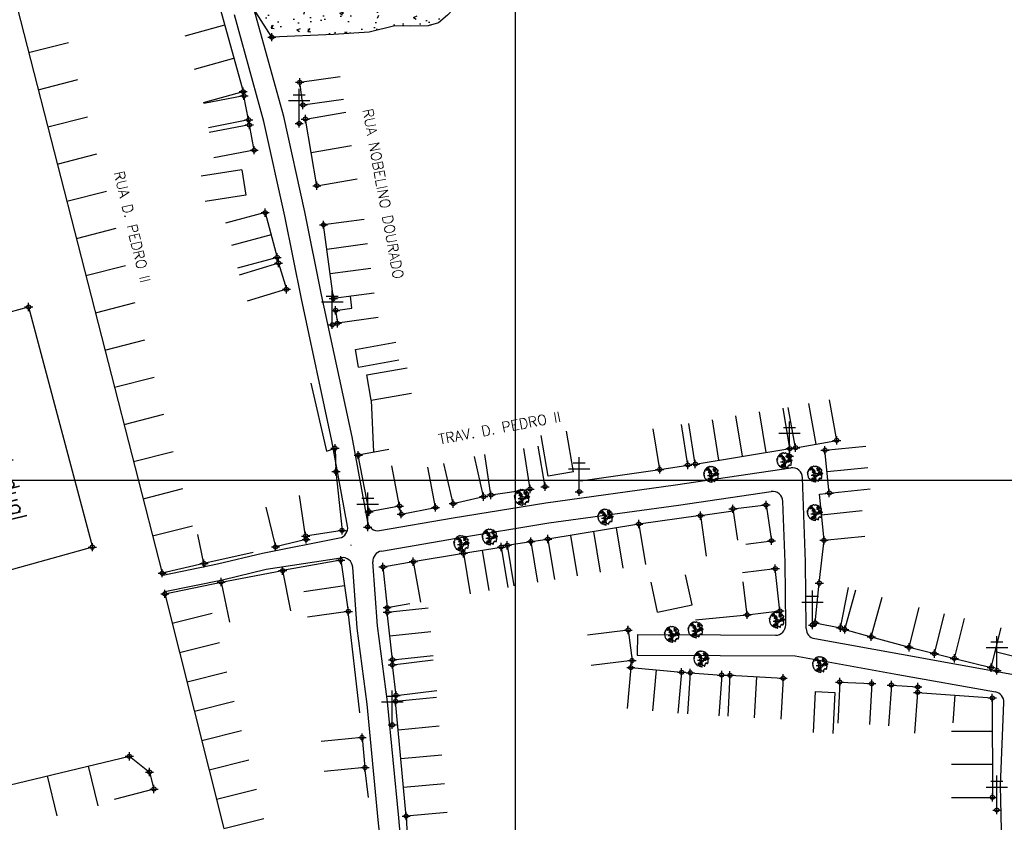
# Model space of a CAD drawing. Extents: x 539028 to 544996, y 8596245 to 8601028.
# Tile 14 of 43: x 541549 to 541741, y 8598296 to 8598453. Entities that reach past the tile are written whole.
import ezdxf
from ezdxf.enums import TextEntityAlignment as Align
from ezdxf.lldxf.tags import DXFTag

# ---------------------------------------------------------------- set-up
doc = ezdxf.new("R2010")
doc.units = 0
doc.header["$MEASUREMENT"] = 0
doc.header["$PDMODE"] = 34
doc.header["$PDSIZE"] = 0.8
for name, color, linetype in [('ARVORE', 100, 'Continuous'), ('CASA', 2, 'Continuous'), ('CERCA', 9, 'CERCA_LINE'), ('ESTRADA_BARRO', 7, 'DASHED'), ('MALHA', 9, 'Continuous'), ('POSTE', 7, 'Continuous'), ('ROCHA', 9, 'Continuous'), ('TEXTO', 2, 'Continuous'), ('TXT_NRUA', 2, 'Continuous')]:
    doc.layers.add(name, color=color, linetype=linetype)
doc.styles.add('GEOSIS', font='ROMANS.SHX')
doc.styles.get("Standard").update_dxf_attribs({"font": 'romans.shx'})
doc.linetypes.add('CERCA_LINE', pattern='A,0.5,-0.2,["X",Standard,S=0.1,R=0,X=-0.1,Y=-0.05],-0.25', length=0.95)
tags = doc.linetypes.add('DASHED', pattern=[0.75, 0.5, -0.25]).pattern_tags.tags
tags[6:7] = [DXFTag(74, 4), DXFTag(75, 0), DXFTag(340, '0'), DXFTag(46, 1.0), DXFTag(50, 0.0), DXFTag(44, 0.0), DXFTag(45, 0.0)]
tags[4:5] = [DXFTag(74, 4), DXFTag(75, 0), DXFTag(340, '0'), DXFTag(46, 1.0), DXFTag(50, 0.0), DXFTag(44, 0.0), DXFTag(45, 0.0)]

# ---------------------------------------------------------------- blocks, each defined once
blk = doc.blocks.new('A$C51AD7E87')
at = {"layer": 'CASA'}
for points in [[(0, 8), (5, 8)], [(0, 8), (0, 0)], [(5, 8), (5, 0)]]:
    blk.add_lwpolyline(points, dxfattribs=at)
blk = doc.blocks.new('C')
at = {"layer": 'CASA'}
blk.add_lwpolyline([(0, 0), (0, 8)], dxfattribs=at)
blk = doc.blocks.new('A$C094F77C8')
at = {"layer": 'POSTE'}
for p, q in [((2.62, 0), (2.62, 8.4)), ((0, 5.6), (5.25, 5.6)), ((1.17, 7), (4.08, 7))]:
    blk.add_line(p, q, dxfattribs=at)
blk = doc.blocks.new('A$C34DC2D19')
at = {"layer": 'POSTE', "xscale": 0.8, "yscale": 0.8, "zscale": 0.8}
blk.add_blockref('A$C094F77C8', (0, 0, 340.37), dxfattribs=at)
blk = doc.blocks.new('ARVORE6')
for points in [[(-1.78, 2.18), (-1.87, 2.12), (-1.86, 2.06), (-1.96, 2), (-2.05, 1.97), (-2.08, 1.89), (-2.06, 1.79), (-2.1, 1.68), (-2.19, 1.63), (-2.27, 1.6), (-2.33, 1.57), (-2.45, 1.36), (-2.33, 1.3), (-2.23, 1.35), (-2.22, 1.26), (-2.33, 1.2), (-2.41, 1.18), (-2.5, 1.15), (-2.45, 1.07), (-2.41, 1.02), (-2.44, 0.93), (-2.62, 0.85), (-2.67, 0.79), (-2.68, 0.7), (-2.63, 0.68), (-2.63, 0.68), (-2.72, 0.62), (-2.77, 0.64), (-2.8, 0.64), (-2.76, 0.56), (-2.6, 0.57), (-2.52, 0.53), (-2.52, 0.45), (-2.55, 0.3), (-2.67, 0.25), (-2.67, 0.14), (-2.62, 0.04), (-2.54, -0.02), (-2.64, -0.1), (-2.71, -0.18), (-2.55, -0.26), (-2.51, -0.35), (-2.52, -0.52), (-2.56, -0.64), (-2.47, -0.83), (-2.4, -0.89), (-2.4, -0.98), (-2.37, -1.12), (-2.27, -1.33), (-2.13, -1.49), (-2.01, -1.61), (-1.91, -1.6), (-1.82, -1.73), (-1.82, -1.97), (-1.67, -2.08), (-1.49, -2.07), (-1.39, -2.11), (-1.32, -2.23), (-1.16, -2.42), (-0.93, -2.41), (-0.86, -2.4), (-0.72, -2.42), (-0.63, -2.56), (-0.57, -2.61), (-0.47, -2.6), (-0.42, -2.64), (-0.31, -2.66), (-0.21, -2.67), (-0.05, -2.69), (0.08, -2.72), (0.33, -2.98), (0.41, -2.85), (0.29, -2.74), (0.37, -2.7), (0.37, -2.57), (0.35, -2.45), (0.49, -2.41), (0.48, -2.27), (0.55, -2.2), (0.71, -2.27), (0.86, -2.29), (0.93, -2.24), (1.05, -2.42), (1.2, -2.34), (1.2, -2.58), (1.34, -2.57), (1.43, -2.44), (1.51, -2.34), (1.36, -2.24), (1.43, -2.14), (1.39, -2.09), (1.47, -2.01), (1.5, -1.96), (1.43, -1.84), (1.5, -1.8), (1.6, -1.74), (1.69, -1.67), (1.78, -1.64), (1.8, -1.74), (1.86, -1.66), (1.81, -1.55), (1.82, -1.42), (1.99, -1.37), (2.13, -1.42), (2.06, -1.53), (2.22, -1.64), (2.33, -1.61), (2.46, -1.55), (2.59, -1.56), (2.55, -1.46), (2.48, -1.32), (2.56, -1.2), (2.63, -1.06), (2.62, -0.92), (2.62, -0.78), (2.67, -0.66), (2.68, -0.46), (2.57, -0.39), (2.51, -0.26), (2.59, -0.13), (2.7, -0.02), (2.83, 0.11), (2.96, 0.28), (2.92, 0.43), (2.91, 0.44), (2.81, 0.32), (2.7, 0.39), (2.73, 0.48), (2.68, 0.53), (2.6, 0.48), (2.4, 0.45), (2.42, 0.58), (2.5, 0.64), (2.48, 0.76), (2.34, 0.89), (2.54, 0.99), (2.59, 1.1), (2.57, 1.23), (2.55, 1.36), (2.62, 1.47), (2.63, 1.57), (2.5, 1.63), (2.35, 1.59), (2.24, 1.71), (2.23, 1.89), (2.21, 1.98), (2.15, 2.13), (1.92, 2.14), (1.79, 2.22), (1.77, 2.29), (1.73, 2.39), (1.69, 2.5), (1.51, 2.62), (1.35, 2.59), (1.28, 2.53), (1.19, 2.58), (1.11, 2.69), (0.99, 2.74), (0.84, 2.66), (0.73, 2.81), (0.32, 2.98), (0.23, 2.85), (0.07, 2.78), (-0.06, 2.82), (-0.27, 2.96), (-0.48, 3), (-0.62, 2.87), (-0.7, 2.78), (-0.82, 2.74), (-0.98, 2.81), (-1.11, 2.78), (-1.2, 2.57), (-1.42, 2.56), (-1.58, 2.52), (-1.57, 2.41), (-1.77, 2.34), (-1.73, 2.23), (-1.75, 2.2)], [(-0.88, 2.44), (-0.95, 2.35), (-0.87, 2.29), (-0.92, 2.24), (-0.88, 2.15), (-0.78, 2.14), (-0.74, 2.15), (-0.67, 2.08), (-0.7, 2.02), (-0.8, 1.98), (-0.92, 1.89), (-0.95, 1.77), (-0.81, 1.75), (-0.7, 1.77), (-0.59, 1.82), (-0.46, 1.77), (-0.51, 1.71), (-0.49, 1.63), (-0.34, 1.66), (-0.27, 1.68), (-0.09, 1.52), (-0.27, 1.42), (-0.32, 1.37), (-0.18, 1.25), (0, 1.26), (0.14, 1.15), (0.04, 1.02), (-0.03, 0.86), (-0.02, 0.8), (-0.17, 0.76), (-0.27, 0.72), (-0.29, 0.58), (-0.48, 0.53), (-0.51, 0.64), (-0.48, 0.74), (-0.6, 0.74), (-0.74, 0.68), (-0.83, 0.62), (-0.91, 0.65), (-0.75, 0.84), (-0.75, 0.9), (-0.78, 0.97), (-0.71, 1.09), (-0.8, 1.19), (-0.68, 1.38), (-0.8, 1.61), (-0.8, 1.69), (-0.88, 1.7), (-0.97, 1.64), (-1.06, 1.59), (-1.12, 1.63), (-1.14, 1.67), (-1.32, 1.64), (-1.38, 1.57), (-1.51, 1.46), (-1.51, 1.46), (-1.56, 1.55), (-1.56, 1.63), (-1.61, 1.7), (-1.56, 1.82), (-1.53, 1.91), (-1.43, 1.98), (-1.4, 2.07), (-1.26, 2.08), (-1.21, 2.2), (-1.1, 2.21), (-0.99, 2.32), (-0.95, 2.39)], [(-0.91, 1.69), (-1.13, 1.76), (-1.24, 2.14), (-1.27, 2.14), (-1.18, 1.78), (-1.57, 1.66), (-1.57, 1.63), (-1.12, 1.73), (-0.99, 1.67)], [(-1.27, 1.75), (-1.25, 1.72), (-1.3, 1.74)], [(-1.06, 1.74), (-1.06, 1.72), (-1.01, 1.73)], [(0, 0.91), (-0.4, 1.34), (-0.4, 1.68), (-0.44, 1.68), (-0.45, 1.4), (-0.8, 1.64), (-0.81, 1.61), (-0.48, 1.35), (-0.18, 0.98), (-0.75, 0.89), (-0.75, 0.86), (-0.15, 0.91), (-0.07, 0.81)], [(-0.49, 0.94), (-0.49, 0.89), (-0.53, 0.92)], [(-0.51, 1.38), (-0.49, 1.43)], [(-0.35, 1.21), (-0.32, 1.26), (-0.39, 1.24)], [(-0.22, 1), (-0.25, 0.91), (-0.29, 0.97), (-0.29, 0.92)], [(-0.23, 1.06), (-0.18, 1.12), (-0.27, 1.1)], [(-0.09, 0.88), (-0.05, 0.95), (-0.13, 0.9), (-0.09, 0.99)], [(1.21, 2.06), (1.32, 1.92), (1.4, 1.99), (1.43, 2.02), (1.55, 2.02), (1.51, 1.88), (1.59, 1.85), (1.69, 1.84), (1.75, 1.77), (1.61, 1.68), (1.7, 1.6), (1.85, 1.57), (1.72, 1.47), (1.62, 1.45), (1.48, 1.42), (1.48, 1.18), (1.36, 1.16), (1.19, 1.3), (1.2, 1.31), (1.09, 1.3), (1.07, 1.23), (0.97, 1.25), (0.92, 1.33), (1.11, 1.55), (1.06, 1.66), (1.03, 1.75), (0.96, 1.81), (0.99, 1.96), (0.83, 2.05), (0.94, 2.19), (0.97, 2.22), (1.05, 2.28), (1.1, 2.22), (1.25, 2.06), (1.28, 2.03)], [(1.17, 1.62), (1.07, 1.45), (1.49, 1.26), (1.49, 1.24), (1.03, 1.41), (0.94, 1.3)], [(1.07, 1.61), (1.51, 1.9), (1.55, 1.88), (1.16, 1.57)], [(1.11, 1.63), (1.17, 1.6), (1.14, 1.67), (1.22, 1.64), (1.22, 1.69)], [(1.17, 1.41), (1.13, 1.38), (1.18, 1.41), (1.18, 1.35)], [(1.35, 0.46), (1.31, 0.36), (1.17, 0.31), (1.19, 0.12), (1.23, 0.12), (1.35, 0.12), (1.61, 0.22), (1.69, 0.16), (1.65, 0.07), (1.7, -0.02), (1.84, -0.09), (1.93, -0.07), (2.01, -0.17), (2.19, -0.18), (2.26, -0.21), (2.39, -0.13), (2.33, 0.05), (2.47, 0.12), (2.51, 0.31), (2.33, 0.5), (2.42, 0.64), (2.36, 0.77), (2.27, 0.83), (2.12, 0.82), (2.02, 0.94), (1.83, 0.86), (1.8, 0.82), (1.62, 0.74), (1.48, 0.64), (1.48, 0.48), (1.33, 0.48), (1.32, 0.31)], [(1.34, 1.8), (1.41, 1.76), (1.41, 1.82)], [(1.38, 0.16), (1.81, 0.34), (1.96, 0.66), (1.97, 0.94), (1.97, 0.62), (1.88, 0.35), (2.44, 0.3), (1.88, 0.29), (1.7, 0.18)], [(1.47, 0.19), (1.51, 0.17), (1.52, 0.22), (1.55, 0.21), (1.61, 0.25), (1.71, 0.21)], [(1.78, 0.32), (1.84, 0.28), (1.77, 0.29)], [(1.88, 0.47), (1.93, 0.45), (1.88, 0.43), (1.91, 0.4), (1.85, 0.38)], [(1.98, 0.34), (1.98, 0.28), (2.02, 0.34)], [(0.19, -1.76), (0.02, -1.82), (0.05, -1.9), (0, -1.95), (-0.03, -1.97), (-0.07, -2.06), (-0.05, -2.11), (-0.03, -2.18), (-0.17, -2.19), (-0.25, -2.1), (-0.38, -2.11), (-0.49, -2.16), (-0.53, -2.05), (-0.56, -2.02), (-0.66, -1.97), (-0.77, -2.06), (-0.84, -2.13), (-1.03, -2.13), (-1.06, -2.11), (-1.07, -2.02), (-1.11, -1.99), (-1.25, -1.88), (-1.09, -1.77), (-1, -1.63), (-1.02, -1.52), (-0.91, -1.45), (-0.76, -1.31), (-0.7, -1.28), (-0.54, -1.31), (-0.45, -1.44), (-0.34, -1.39), (-0.2, -1.28), (0, -1.15), (-0.09, -0.96), (0.07, -0.87), (0.11, -0.89), (0.41, -1.08), (0.32, -1.14), (0.26, -1.19), (0.28, -1.24), (0.43, -1.31), (0.32, -1.38), (0.37, -1.96), (0.39, -2), (0.31, -1.87), (0.43, -1.76), (0.43, -1.68), (0.36, -1.63), (0.21, -1.68), (0.12, -1.73)], [(-0.77, -1.87), (-1.1, -2.03), (-0.78, -1.91), (-0.7, -2.04), (-0.73, -1.88)], [(-0.19, -1.31), (-0.25, -1.56), (-0.84, -1.91), (-0.27, -1.66), (-0.33, -2.11), (-0.26, -2.1), (-0.05, -1.15)], [(-0.27, -1.58), (-0.28, -1.66), (-0.33, -1.61), (-0.35, -1.67), (-0.39, -1.65), (-0.41, -1.68)], [(-0.29, -1.96), (-0.24, -1.98), (-0.31, -2.01)], [(-0.27, -1.74), (-0.21, -1.78), (-0.29, -1.83)], [(-0.21, -1.55), (-0.16, -1.58), (-0.24, -1.57)], [(-0.18, -1.24), (-0.1, -1.25), (-0.18, -1.29), (-0.1, -1.33), (-0.18, -1.35), (-0.1, -1.41)]]:
    blk.add_lwpolyline(points)

msp = doc.modelspace()

# ---------------------------------------------------------------- hatches: boundary and pattern name
at = {"layer": 'ROCHA'}
h = msp.add_hatch(dxfattribs=at)
h.set_pattern_fill('AR-CONC', color=256, style=0)
h.set_pattern_definition([(50, (-273754.487, -169436.895), (7.172601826, -0.62752135), [0.75, -8.25]), (355, (-273754.487, -169436.895), (-1.387513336, 7.521921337), [0.6, -6.6]), (100.4514, (-273753.8894, -169436.9476), (5.785093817, 6.8943954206), [0.6374019, -7.01142112]), (46.1842, (-273754.487, -169434.895), (10.672410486, -1.655190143), [1.125, -12.375]), (96.6356, (-273753.598, -169435.033), (9.346627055, 9.741178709), [0.95610288, -10.51713]), (351.1842, (-273754.487, -169434.895), (9.346619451, 9.741186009), [0.9, -9.9]), (21, (-273753.487, -169435.395), (5.969070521, -4.0261889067), [0.75, -8.25]), (326, (-273753.487, -169435.395), (2.433153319, 7.2515004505), [0.6, -6.6]), (71.4514, (-273752.99, -169435.731), (8.402226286, 3.225304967), [0.6374019, -7.01142112]), (37.5, (-273754.487, -169436.8953), (0.1215985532, 3.3289385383), [0, -6.52, 0, -6.7, 0, -6.625]), (7.5, (-273754.487, -169436.8953), (2.6306953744, 3.9441171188), [0, -3.82, 0, -6.37, 0, -2.525]), (327.5, (-273756.717, -169436.8953), (5.3382243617, -0.22554871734), [0, -2.5, 0, -7.8, 0, -10.35]), (317.5, (-273757.717, -169436.8953), (5.8318616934, 1.0010498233), [0, -3.25, 0, -5.18, 0, -7.35])])
h.paths.add_polyline_path([(541590.886, 8598475.58), (541609.342, 8598472.945), (541615.745, 8598472.757), (541622.524, 8598471.44), (541629.68, 8598471.44), (541635.142, 8598468.993), (541636.648, 8598464.477), (541636.272, 8598458.079), (541632.317, 8598453.751), (541630.571, 8598452.296), (541628.524, 8598451.712), (541625.014, 8598451.638), (541622.016, 8598451.712), (541617.043, 8598450.469), (541610.096, 8598450.031), (541598.061, 8598449.48), (541591.813, 8598459.305), (541591.451, 8598466.923), (541589.945, 8598468.053), (541588.815, 8598472.004), (541589.945, 8598474.451)])

# ---------------------------------------------------------------- linework, layer by layer
at = {"layer": 'ARVORE'}
for p in [(541698.071, 8598366.7, 687.395), (541698.071, 8598366.7, 687.395), (541683.785, 8598364.053, 687.766), (541683.785, 8598364.053, 687.766), (541704.024, 8598364.116, 687.58), (541704.024, 8598364.116, 687.58), (541646.875, 8598359.567, 688.052), (541646.875, 8598359.567, 688.052), (541703.983, 8598356.582, 687.63), (541703.983, 8598356.582, 687.63), (541663.145, 8598355.72, 687.782), (541663.145, 8598355.72, 687.782), (541635.071, 8598350.572, 687.787), (541635.071, 8598350.572, 687.787), (541640.594, 8598351.829, 687.758), (541640.594, 8598351.829, 687.758), (541696.596, 8598335.632, 688.09), (541696.596, 8598335.632, 688.09), (541676.125, 8598332.86, 688.042), (541676.125, 8598332.86, 688.042), (541680.738, 8598333.751, 688.071), (541680.738, 8598333.751, 688.071), (541681.861, 8598328.071, 687.995), (541681.861, 8598328.071, 687.995), (541705.025, 8598326.973, 688.277), (541705.025, 8598326.973, 688.277)]:
    msp.add_point(p, dxfattribs=at)
at = {"layer": 'CASA'}
msp.add_line((541596.879, 8598357.898, 685.906), (541598.759, 8598350.122, 685.906), dxfattribs=at)
for points, elevation in [([(541545.049, 8598468.238), (541576.665, 8598345.001)], 686.804), ([(541587.063, 8598458.382), (541592.457, 8598438.875)], 684.413), ([(541603.483, 8598440.695), (541611.399, 8598441.85)], 685.131), ([(541604.128, 8598436.272), (541603.483, 8598440.695)], 685.131), ([(541592.618, 8598438.052), (541584.764, 8598436.532)], 685.583), ([(541593.526, 8598433.364), (541592.618, 8598438.052)], 685.623), ([(541604.128, 8598436.272), (541612.044, 8598437.427)], 685.131), ([(541604.596, 8598433.534), (541612.48, 8598434.891)], 685.643), ([(541606.834, 8598420.532), (541604.596, 8598433.534)], 685.696), ([(541593.526, 8598433.364), (541585.671, 8598431.844)], 685.623), ([(541593.676, 8598432.379), (541585.812, 8598430.908)], 685.369), ([(541594.598, 8598427.45), (541593.676, 8598432.379)], 685.411), ([(541605.715, 8598427.033), (541613.599, 8598428.389)], 685.696), ([(541594.598, 8598427.45), (541586.734, 8598425.979)], 685.411), ([(541606.834, 8598420.532), (541614.718, 8598421.888)], 685.696), ([(541596.753, 8598415.292), (541589.025, 8598413.225)], 685.411), ([(541596.753, 8598415.292), (541599.09, 8598406.555)], 685.411), ([(541610.057, 8598398.545), (541608.125, 8598412.902)], 686.239), ([(541597.922, 8598410.923), (541590.193, 8598408.856)], 685.411), ([(541599.09, 8598406.555), (541591.362, 8598404.488)], 685.411), ([(541599.347, 8598405.443), (541591.694, 8598403.111)], 686.162), ([(541599.347, 8598405.443), (541600.903, 8598400.333)], 686.162), ([(541600.903, 8598400.333), (541593.25, 8598398.002)], 685.906), ([(541610.485, 8598396.225), (541613.685, 8598396.635), (541613.368, 8598398.991)], 686.252), ([(541563.053, 8598350.08), (541546.04, 8598345.328), (541533.538, 8598392.21), (541550.63, 8598396.888), (541563.053, 8598350.08)], 687.455), ([(541610.485, 8598396.225), (541610.836, 8598393.708)], 686.252), ([(541618.759, 8598394.81), (541610.836, 8598393.708)], 686.252), ([(541704.208, 8598370.17), (541702.789, 8598378.043)], 687.339), ([(541708.22, 8598370.893), (541706.8, 8598378.766)], 687.339), ([(541700.197, 8598369.447), (541698.777, 8598377.32)], 687.339), ([(541679.181, 8598366.078), (541677.928, 8598373.979)], 687.738), ([(541673.7, 8598365.208), (541672.447, 8598373.11)], 687.738), ([(541700.197, 8598369.447), (541708.22, 8598370.893)], 687.339), ([(541620.845, 8598369.125), (541614.917, 8598368.012)], 687.891), ([(541640.791, 8598360.244), (541639.59, 8598368.153)], 687.998), ([(541648.413, 8598361.402), (541647.212, 8598369.311)], 687.998), ([(541651.341, 8598361.845), (541649.994, 8598369.73)], 688.055), ([(541680.644, 8598366.265), (541699.083, 8598369.286)], 687.838), ([(541705.923, 8598368.976), (541713.881, 8598369.79)], 687.561), ([(541706.777, 8598360.628), (541705.923, 8598368.976)], 687.756), ([(541617.012, 8598356.968), (541614.917, 8598368.012)], 687.891), ([(541633.41, 8598358.563), (541631.62, 8598366.36)], 687.987), ([(541639.346, 8598359.926), (541637.556, 8598367.723)], 687.987), ([(541610.564, 8598364.808), (541611.758, 8598353.341)], 685.906), ([(541622.941, 8598358.082), (541621.464, 8598365.944)], 688.329), ([(541629.979, 8598357.794), (541628.454, 8598365.648)], 687.983), ([(541673.7, 8598365.208), (541679.181, 8598366.078)], 687.738), ([(541706.35, 8598364.802), (541714.308, 8598365.616)], 687.756), ([(541640.791, 8598360.244), (541648.413, 8598361.402)], 687.998), ([(541704.837, 8598360.429), (541714.735, 8598361.442)], 687.756), ([(541705.751, 8598351.413), (541704.837, 8598360.429)], 687.708), ([(541604.651, 8598352.241), (541603.427, 8598360.146)], 685.906), ([(541633.41, 8598358.563), (541639.346, 8598359.926)], 687.987), ([(541622.941, 8598358.082), (541617.012, 8598356.968)], 688.329), ([(541623.288, 8598356.495), (541622.941, 8598358.082)], 688.179), ([(541623.288, 8598356.495), (541629.979, 8598357.794)], 688.179), ([(541681.625, 8598356.223), (541688.042, 8598357.144)], 688.136), ([(541687.985, 8598357.543), (541694.438, 8598358.301)], 688.121), ([(541687.985, 8598357.543), (541688.866, 8598351.402)], 688.121), ([(541694.438, 8598358.301), (541695.492, 8598351.316)], 687.77), ([(541705.246, 8598356.397), (541713.205, 8598357.204)], 687.708), ([(541681.625, 8598356.223), (541682.762, 8598348.304)], 688.136), ([(541611.758, 8598353.341), (541604.651, 8598352.241)], 685.906), ([(541669.625, 8598354.573), (541651.88, 8598351.641)], 687.997), ([(541584.811, 8598346.89), (541583.629, 8598352.51)], 685.906), ([(541604.756, 8598351.572), (541598.759, 8598350.122)], 685.906), ([(541604.651, 8598352.241), (541604.756, 8598351.572)], 685.906), ([(541643.961, 8598350.429), (541648.562, 8598351.17)], 687.911), ([(541648.562, 8598351.17), (541649.833, 8598343.271)], 687.911), ([(541690.493, 8598350.657), (541695.492, 8598351.316)], 687.77), ([(541705.751, 8598351.413), (541713.71, 8598352.22)], 687.708), ([(541635.415, 8598348.886), (541642.779, 8598350.093)], 687.838), ([(541639.097, 8598349.49), (541640.391, 8598341.595)], 687.838), ([(541642.779, 8598350.093), (541644.073, 8598342.199)], 687.838), ([(541643.961, 8598350.429), (541645.232, 8598342.531)], 687.911), ([(541611.493, 8598347.537), (541600.151, 8598345.495)], 687.942), ([(541611.493, 8598347.537), (541612.957, 8598337.558)], 687.942), ([(541619.73, 8598346.213), (541625.641, 8598347.253)], 688.057), ([(541625.641, 8598347.253), (541627.028, 8598339.374)], 688.045), ([(541635.415, 8598348.886), (541636.709, 8598340.991)], 687.838), ([(541584.811, 8598346.89), (541576.665, 8598345.001)], 685.906), ([(541600.151, 8598345.495), (541601.678, 8598337.643)], 687.638), ([(541619.73, 8598346.213), (541620.541, 8598338.279)], 688.057), ([(541689.834, 8598345.125), (541696.231, 8598345.892)], 688.009), ([(541697.15, 8598337.644), (541696.231, 8598345.892)], 688.009), ([(541577.195, 8598340.962), (541588.162, 8598343.268)], 687.638), ([(541588.162, 8598343.268), (541589.808, 8598335.439)], 687.638), ([(541673.29, 8598337.366), (541672.012, 8598343.228)], 688.009), ([(541680.028, 8598338.835), (541678.75, 8598344.697)], 688.009), ([(541690.754, 8598336.877), (541689.979, 8598343.284)], 688.009), ([(541612.225, 8598342.547), (541604.309, 8598341.387)], 687.942), ([(541704.022, 8598335.327), (541704.825, 8598343.061)], 688.205), ([(541708.978, 8598334.369), (541710.497, 8598342.223)], 688.184), ([(541709.787, 8598334.029), (541711.92, 8598341.739)], 688.146), ([(541577.195, 8598340.962), (541588.72, 8598295.245)], 687.638), ([(541714.964, 8598332.596), (541717.097, 8598340.307)], 688.146), ([(541612.957, 8598337.558), (541605.041, 8598336.397)], 687.942), ([(541620.541, 8598338.279), (541624.977, 8598339.082)], 688.057), ([(541620.577, 8598337.39), (541628.53, 8598338.25)], 688.166), ([(541621.58, 8598328.116), (541620.577, 8598337.39)], 688.166), ([(541673.29, 8598337.366), (541680.028, 8598338.835)], 688.009), ([(541690.754, 8598336.877), (541697.15, 8598337.644)], 688.009), ([(541722.327, 8598330.56), (541724.291, 8598338.315)], 688.146), ([(541727.261, 8598329.31), (541729.226, 8598337.065)], 688.146), ([(541731.174, 8598328.384), (541733.117, 8598336.145)], 688.633), ([(541621.078, 8598332.753), (541629.032, 8598333.613)], 688.166), ([(541667.556, 8598333.921), (541659.618, 8598332.93)], 688.237), ([(541667.556, 8598333.921), (541667.5, 8598334.619)], 688.009), ([(541667.556, 8598333.921), (541668.299, 8598327.974)], 688.237), ([(541704.022, 8598335.327), (541708.978, 8598334.369)], 688.205), ([(541709.787, 8598334.029), (541714.964, 8598332.596)], 688.146), ([(541738.349, 8598326.588), (541740.293, 8598334.348)], 688.633), ([(541722.327, 8598330.56), (541727.261, 8598329.31)], 688.146), ([(541621.555, 8598327.123), (541629.497, 8598328.088)], 688.09), ([(541621.58, 8598328.116), (541629.533, 8598328.976)], 688.166), ([(541668.299, 8598327.974), (541660.361, 8598326.982)], 688.216), ([(541731.174, 8598328.384), (541738.349, 8598326.588)], 688.633), ([(541753.886, 8598325.98), (541739.123, 8598329.677)], 688.949), ([(541622.278, 8598321.173), (541621.555, 8598327.123)], 688.211), ([(541668.059, 8598326.585), (541667.337, 8598318.618)], 687.826), ([(541668.059, 8598326.585), (541677.969, 8598325.688)], 687.826), ([(541673.014, 8598326.137), (541672.292, 8598318.169)], 687.826), ([(541677.969, 8598325.688), (541677.248, 8598317.72)], 687.826), ([(541679.65, 8598325.576), (541679.09, 8598317.596)], 688.145), ([(541679.65, 8598325.576), (541685.792, 8598325.145)], 688.145), ([(541685.792, 8598325.145), (541685.232, 8598317.165)], 688.038), ([(541687.403, 8598325.096), (541686.961, 8598317.109)], 688.183), ([(541687.403, 8598325.096), (541697.779, 8598324.522)], 688.183), ([(541692.591, 8598324.809), (541692.149, 8598316.821)], 688.183), ([(541697.779, 8598324.522), (541697.337, 8598316.534)], 688.183), ([(541622.278, 8598321.173), (541630.22, 8598322.138)], 688.211), ([(541708.803, 8598323.773), (541708.405, 8598315.783)], 688.552), ([(541708.803, 8598323.773), (541715.038, 8598323.463)], 688.552), ([(541715.038, 8598323.463), (541714.64, 8598315.473)], 688.471), ([(541718.87, 8598323.195), (541718.295, 8598315.216)], 689.346), ([(541718.87, 8598323.195), (541724.031, 8598322.824)], 689.346), ([(541724.031, 8598322.824), (541723.985, 8598321.76)], 689.346), ([(541723.985, 8598321.76), (541723.397, 8598313.782)], 689.651), ([(541723.985, 8598321.76), (541738.561, 8598320.687)], 689.651), ([(541731.273, 8598321.223), (541730.865, 8598315.806)], 689.651), ([(541738.561, 8598320.687), (541738.587, 8598301.298)], 688.824), ([(541624.256, 8598297.625), (541622.2, 8598320.006)], 689.5), ([(541615.654, 8598312.962), (541607.691, 8598312.191)], 688.626), ([(541615.654, 8598312.962), (541616.22, 8598307.113)], 688.626), ([(541538.337, 8598301.68), (541570.281, 8598309.311)], 688.253), ([(541570.281, 8598309.311), (541574.188, 8598306.239)], 688.783), ([(541616.22, 8598307.113), (541608.258, 8598306.342)], 688.626), ([(541574.188, 8598306.239), (541575.067, 8598302.925)], 688.783), ([(541575.067, 8598302.925), (541567.335, 8598300.874)], 688.783)]:
    msp.add_lwpolyline(points, dxfattribs=dict(at, elevation=elevation))
for points in [[(541614.35, 8598388.591), (541622.223, 8598390.01)], [(541614.971, 8598385.148), (541614.35, 8598388.591)], [(541614.971, 8598385.148), (541622.844, 8598386.566)], [(541704.01, 8598321.953), (541703.612, 8598313.963)], [(541704.01, 8598321.953), (541707.869, 8598321.761)], [(541707.869, 8598321.761), (541707.471, 8598313.771)]]:
    msp.add_lwpolyline(points, dxfattribs=at)
for p in [(541603.483, 8598440.695, 685.163), (541603.483, 8598440.695, 685.163), (541592.457, 8598438.875, 685.534), (541592.457, 8598438.875, 685.534), (541592.618, 8598438.052, 685.583), (541592.618, 8598438.052, 685.583), (541604.128, 8598436.272, 685.131), (541604.128, 8598436.272, 685.131), (541593.526, 8598433.364, 685.623), (541593.526, 8598433.364, 685.623), (541604.596, 8598433.534, 685.643), (541604.596, 8598433.534, 685.643), (541593.676, 8598432.379, 685.369), (541593.676, 8598432.379, 685.369), (541594.598, 8598427.45, 685.411), (541594.598, 8598427.45, 685.411), (541606.834, 8598420.532, 685.696), (541606.834, 8598420.532, 685.696), (541596.753, 8598415.292, 685.694), (541596.753, 8598415.292, 685.694), (541608.125, 8598412.902, 685.708), (541608.125, 8598412.902, 685.708), (541599.09, 8598406.555, 685.939), (541599.09, 8598406.555, 685.939), (541599.347, 8598405.443, 686.162), (541599.347, 8598405.443, 686.162), (541600.903, 8598400.333, 685.906), (541600.903, 8598400.333, 685.906), (541610.057, 8598398.545, 686.239), (541610.057, 8598398.545, 686.239), (541550.63, 8598396.888, 686.952), (541550.63, 8598396.888, 686.952), (541610.485, 8598396.225, 686.252), (541610.485, 8598396.225, 686.252), (541610.836, 8598393.708, 686.393), (541610.836, 8598393.708, 686.393), (541699.083, 8598369.286, 687.294), (541699.083, 8598369.286, 687.294), (541700.197, 8598369.447, 687.339), (541700.197, 8598369.447, 687.339), (541708.22, 8598370.893, 687.628), (541708.22, 8598370.893, 687.628), (541614.917, 8598368.012, 687.948), (541614.917, 8598368.012, 687.948), (541705.923, 8598368.976, 687.561), (541705.923, 8598368.976, 687.561), (541679.181, 8598366.078, 687.775), (541679.181, 8598366.078, 687.775), (541680.644, 8598366.265, 687.838), (541680.644, 8598366.265, 687.838), (541610.564, 8598364.808, 687.679), (541610.564, 8598364.808, 687.679), (541673.7, 8598365.208, 687.738), (541673.7, 8598365.208, 687.738), (541651.341, 8598361.845, 688.055), (541651.341, 8598361.845, 688.055), (541639.346, 8598359.926, 688.1), (541639.346, 8598359.926, 688.1), (541640.791, 8598360.244, 687.998), (541640.791, 8598360.244, 687.998), (541648.413, 8598361.402, 688.235), (541648.413, 8598361.402, 688.235), (541706.777, 8598360.628, 687.756), (541706.777, 8598360.628, 687.756), (541622.941, 8598358.082, 688.329), (541622.941, 8598358.082, 688.329), (541629.979, 8598357.794, 687.983), (541629.979, 8598357.794, 687.983), (541633.41, 8598358.563, 687.987), (541633.41, 8598358.563, 687.987), (541694.438, 8598358.301, 687.77), (541694.438, 8598358.301, 687.77), (541617.012, 8598356.968, 687.891), (541617.012, 8598356.968, 687.891), (541623.288, 8598356.495, 688.179), (541623.288, 8598356.495, 688.179), (541681.625, 8598356.223, 688.136), (541681.625, 8598356.223, 688.136), (541687.985, 8598357.543, 688.121), (541687.985, 8598357.543, 688.121), (541669.625, 8598354.573, 687.997), (541669.625, 8598354.573, 687.997), (541604.651, 8598352.241, 687.936), (541604.651, 8598352.241, 687.936), (541611.758, 8598353.341, 687.728), (541611.758, 8598353.341, 687.728), (541563.053, 8598350.08, 687.455), (541563.053, 8598350.08, 687.455), (541598.759, 8598350.122, 687.93), (541598.759, 8598350.122, 687.93), (541604.756, 8598351.572, 687.853), (541604.756, 8598351.572, 687.853), (541642.779, 8598350.093, 687.994), (541642.779, 8598350.093, 687.994), (541643.961, 8598350.429, 687.911), (541643.961, 8598350.429, 687.911), (541648.562, 8598351.17, 687.933), (541648.562, 8598351.17, 687.933), (541651.88, 8598351.641, 688.074), (541651.88, 8598351.641, 688.074), (541695.492, 8598351.316, 687.999), (541695.492, 8598351.316, 687.999), (541705.751, 8598351.413, 687.708), (541705.751, 8598351.413, 687.708), (541635.415, 8598348.886, 687.838), (541635.415, 8598348.886, 687.838), (541584.811, 8598346.89, 687.734), (541584.811, 8598346.89, 687.734), (541611.493, 8598347.537, 687.942), (541611.493, 8598347.537, 687.942), (541619.73, 8598346.213, 688.057), (541619.73, 8598346.213, 688.057), (541625.641, 8598347.253, 688.045), (541625.641, 8598347.253, 688.045), (541576.665, 8598345.001, 687.5), (541576.665, 8598345.001, 687.5), (541600.151, 8598345.495, 688.227), (541600.151, 8598345.495, 688.227), (541696.231, 8598345.892, 688.052), (541696.231, 8598345.892, 688.052), (541588.162, 8598343.268, 688.044), (541588.162, 8598343.268, 688.044), (541704.825, 8598343.061, 688.137), (541704.825, 8598343.061, 688.137), (541577.195, 8598340.962, 687.638), (541577.195, 8598340.962, 687.638), (541612.957, 8598337.558, 688.122), (541612.957, 8598337.558, 688.122), (541620.541, 8598338.279, 688.164), (541620.541, 8598338.279, 688.164), (541620.577, 8598337.39, 688.236), (541620.577, 8598337.39, 688.236), (541690.754, 8598336.877, 688.062), (541690.754, 8598336.877, 688.062), (541697.15, 8598337.644, 688.097), (541697.15, 8598337.644, 688.097), (541704.022, 8598335.327, 688.205), (541704.022, 8598335.327, 688.205), (541667.556, 8598333.921, 688.237), (541667.556, 8598333.921, 688.237), (541708.978, 8598334.369, 688.184), (541708.978, 8598334.369, 688.184), (541709.787, 8598334.029, 688.146), (541709.787, 8598334.029, 688.146), (541714.964, 8598332.596, 688.38), (541714.964, 8598332.596, 688.38), (541722.327, 8598330.56, 688.388), (541722.327, 8598330.56, 688.388), (541727.261, 8598329.31, 688.383), (541727.261, 8598329.31, 688.383), (541621.555, 8598327.123, 688.09), (541621.555, 8598327.123, 688.09), (541621.58, 8598328.116, 688.166), (541621.58, 8598328.116, 688.166), (541668.299, 8598327.974, 688.216), (541668.299, 8598327.974, 688.216), (541731.174, 8598328.384, 688.633), (541731.174, 8598328.384, 688.633), (541668.059, 8598326.585, 687.826), (541668.059, 8598326.585, 687.826), (541677.969, 8598325.688, 688.212), (541677.969, 8598325.688, 688.212), (541679.65, 8598325.576, 688.145), (541679.65, 8598325.576, 688.145), (541685.792, 8598325.145, 688.038), (541685.792, 8598325.145, 688.038), (541687.403, 8598325.096, 688.183), (541687.403, 8598325.096, 688.183), (541738.349, 8598326.588, 688.734), (541738.349, 8598326.588, 688.734), (541697.779, 8598324.522, 688.692), (541697.779, 8598324.522, 688.692), (541708.803, 8598323.773, 688.552), (541708.803, 8598323.773, 688.552), (541715.038, 8598323.463, 688.471), (541715.038, 8598323.463, 688.471), (541718.87, 8598323.195, 689.346), (541718.87, 8598323.195, 689.346), (541723.985, 8598321.76, 689.651), (541723.985, 8598321.76, 689.651), (541724.031, 8598322.824, 689.631), (541724.031, 8598322.824, 689.631), (541622.2, 8598320.006, 688.304), (541622.2, 8598320.006, 688.304), (541622.278, 8598321.173, 688.211), (541622.278, 8598321.173, 688.211), (541738.561, 8598320.687, 688.824), (541738.561, 8598320.687, 688.824), (541615.654, 8598312.962, 688.626), (541615.654, 8598312.962, 688.626), (541570.281, 8598309.311, 688.783), (541570.281, 8598309.311, 688.783), (541574.188, 8598306.239, 689.191), (541574.188, 8598306.239, 689.191), (541616.22, 8598307.113, 689.115), (541616.22, 8598307.113, 689.115), (541575.067, 8598302.925, 689.436), (541575.067, 8598302.925, 689.436), (541738.587, 8598301.298, 689.825), (541738.587, 8598301.298, 689.825), (541624.256, 8598297.625, 689.5), (541624.256, 8598297.625, 689.5)]:
    msp.add_point(p, dxfattribs=at)
at = {"layer": 'CERCA'}
for points, elevation in [([(541605.632, 8598382.044), (541608.707, 8598368.769), (541610.38, 8598369.369), (541610.564, 8598364.808)], 685.906), ([(541617.432, 8598378.716), (541617.881, 8598368.568)], 687.316), ([(541658.222, 8598363.02), (541673.7, 8598365.208)], 688.035), ([(541681.625, 8598356.223), (541669.625, 8598354.573)], 688.136), ([(541648.562, 8598351.17), (541651.88, 8598351.641)], 687.911), ([(541704.825, 8598343.061), (541705.751, 8598351.413)], 688.137), ([(541594.392, 8598349.018), (541584.811, 8598346.89)], 685.906), ([(541625.641, 8598347.253), (541635.415, 8598348.886)], 688.045), ([(541588.162, 8598343.268), (541600.151, 8598345.495)], 687.638), ([(541615.228, 8598317.802), (541612.957, 8598337.558)], 688.578), ([(541680.667, 8598335.904), (541690.754, 8598336.877)], 688.009), ([(541714.964, 8598332.596), (541722.327, 8598330.56)], 688.146), ([(541727.261, 8598329.31), (541731.174, 8598328.384)], 688.146), ([(541616.911, 8598301.286), (541616.22, 8598307.113)], 689.297), ([(541624.256, 8598297.625), (541624.971, 8598283.433), (541625.812, 8598283.246)], 689.5)]:
    msp.add_lwpolyline(points, dxfattribs=dict(at, elevation=elevation))
msp.add_point((541610.38, 8598369.369, 687.591), dxfattribs=at)
msp.add_point((541610.38, 8598369.369, 687.591), dxfattribs=at)
at = {"layer": 'ESTRADA_BARRO'}
for p, q in [((541600.388, 8598433.999), (541594.54, 8598455.094)), ((541596.505, 8598433.03), (541590.741, 8598453.827)), ((541604.503, 8598415.451), (541600.388, 8598433.999)), ((541600.589, 8598414.625), (541596.505, 8598433.03)), ((541603.821, 8598398.476), (541600.589, 8598414.625)), ((541607.738, 8598399.289), (541604.503, 8598415.451)), ((541613.691, 8598371.557), (541607.738, 8598399.289)), ((541609.768, 8598370.775), (541603.821, 8598398.476)), ((541612.814, 8598354.189), (541609.768, 8598370.775)), ((541616.748, 8598354.912), (541613.691, 8598371.557)), ((541676.772, 8598362.193), (541699.261, 8598365.517)), ((541702.135, 8598347.221), (541701.552, 8598363.609)), ((541651.461, 8598358.741), (541676.772, 8598362.193)), ((541677.334, 8598358.233), (541695.422, 8598360.906)), ((541633.394, 8598355.778), (541651.461, 8598358.741)), ((541698.136, 8598347.129), (541697.714, 8598358.998)), ((541652.055, 8598354.785), (541677.334, 8598358.233)), ((541619.056, 8598353.303), (541633.394, 8598355.778)), ((541634.058, 8598351.834), (541652.055, 8598354.785)), ((541596.241, 8598348.91), (541611.234, 8598351.865)), ((541619.41, 8598349.305), (541634.058, 8598351.834)), ((541587.489, 8598346.815), (541596.241, 8598348.91)), ((541613.51, 8598350.404), (541613.502, 8598350.512)), ((541596.923, 8598345.767), (541611.519, 8598348.016)), ((541618.669, 8598334.712), (541617.756, 8598347.188)), ((541698.266, 8598334.915), (541698.136, 8598347.129)), ((541702.274, 8598334.197), (541702.135, 8598347.221)), ((541576.796, 8598344.59), (541587.489, 8598346.815)), ((541588.432, 8598343.672), (541596.923, 8598345.767)), ((541614.688, 8598334.309), (541613.818, 8598346.185)), ((541577.196, 8598341.435), (541588.432, 8598343.672)), ((541616.616, 8598319.435), (541614.688, 8598334.309)), ((541620.591, 8598319.887), (541618.669, 8598334.712)), ((541669.347, 8598333.039), (541685.526, 8598332.968)), ((541685.526, 8598332.968), (541696.252, 8598332.894)), ((541703.92, 8598332.249), (541720.875, 8598329.208)), ((541669.33, 8598329.039), (541685.504, 8598328.968)), ((541685.504, 8598328.968), (541700.124, 8598328.867)), ((541700.124, 8598328.867), (541720.166, 8598325.271)), ((541720.875, 8598329.208), (541743.06, 8598325.202)), ((541720.166, 8598325.271), (541739.173, 8598321.839)), ((541618.819, 8598296.888), (541616.616, 8598319.435)), ((541622.8, 8598297.276), (541620.591, 8598319.887)), ((541740.161, 8598303.614), (541740.816, 8598319.79)), ((541740.699, 8598280.47), (541740.161, 8598303.614)), ((541624.468, 8598280.15), (541622.8, 8598297.276)), ((541620.442, 8598280.221), (541618.819, 8598296.888))]:
    msp.add_line(p, q, dxfattribs=at)
msp.add_lwpolyline([(541669.347, 8598333.039), (541669.33, 8598329.039)], dxfattribs=at)
for centre, start, end in [((541699.553, 8598363.538), 2.03739, 98.40606), ((541695.715, 8598358.927), 2.03739, 98.40606), ((541618.716, 8598355.273), 190.40874, 279.79659), ((541610.847, 8598353.827), 281.14995, 10.40874), ((541619.75, 8598347.334), 99.79659, 184.18579), ((541611.824, 8598346.039), 4.18579, 98.75752), ((541696.266, 8598334.893), 269.60225, 0.60948), ((541704.273, 8598334.218), 180.60948, 259.8294), ((541738.818, 8598319.871), 357.67947, 79.76498)]:
    msp.add_arc(centre, 2, start, end, dxfattribs=at)
at = {"layer": 'MALHA'}
for p, q in [((541645.513, 8601028.275), (541645.513, 8596264.109)), ((539050.307, 8598363.105), (544995.7, 8598363.105))]:
    msp.add_line(p, q, dxfattribs=at)
at = {"layer": 'POSTE'}
for p in [(541603.39, 8598432.665, 685.332), (541603.39, 8598432.665, 685.332), (541609.835, 8598393.409, 686.374), (541609.835, 8598393.409, 686.374), (541699.007, 8598367.821, 687.332), (541699.007, 8598367.821, 687.332), (541658.001, 8598360.882, 687.939), (541658.001, 8598360.882, 687.939), (541616.756, 8598353.991, 687.666), (541616.756, 8598353.991, 687.666), (541703.482, 8598334.893, 688.215), (541703.482, 8598334.893, 688.215), (541739.457, 8598326.029, 688.645), (541739.457, 8598326.029, 688.645), (541621.542, 8598315.425, 688.314), (541621.542, 8598315.425, 688.314), (541739.438, 8598298.828, 689.856), (541739.438, 8598298.828, 689.856)]:
    msp.add_point(p, dxfattribs=at)
at = {"layer": 'ROCHA'}
msp.add_lwpolyline([(541590.886, 8598475.58), (541609.342, 8598472.945), (541615.745, 8598472.757), (541622.524, 8598471.44), (541629.68, 8598471.44), (541635.142, 8598468.993), (541636.648, 8598464.477), (541636.272, 8598458.079), (541632.317, 8598453.751), (541630.571, 8598452.296), (541628.524, 8598451.712), (541625.014, 8598451.638), (541622.016, 8598451.712), (541617.043, 8598450.469), (541610.096, 8598450.031), (541598.061, 8598449.48), (541591.813, 8598459.305), (541591.451, 8598466.923), (541589.945, 8598468.053), (541588.815, 8598472.004), (541589.945, 8598474.451)], close=True, dxfattribs=at)
msp.add_point((541598.061, 8598449.48, 684.784), dxfattribs=at)
msp.add_point((541598.061, 8598449.48, 684.784), dxfattribs=at)

# ---------------------------------------------------------------- block references
at = {"layer": 'ARVORE', "xscale": 0.5260327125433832, "yscale": 0.5260327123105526, "zscale": 0.526032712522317}
for p in [(541697.975, 8598366.87, 687.395), (541683.69, 8598364.223, 687.766), (541703.928, 8598364.286, 687.58), (541646.779, 8598359.736, 688.052), (541663.05, 8598355.89, 687.782), (541703.887, 8598356.751, 687.63), (541640.498, 8598351.999, 687.758), (541634.976, 8598350.742, 687.787), (541696.501, 8598335.802, 688.09), (541680.642, 8598333.921, 688.071), (541676.029, 8598333.029, 688.042), (541681.765, 8598328.24, 687.995), (541704.929, 8598327.143, 688.277)]:
    msp.add_blockref('ARVORE6', p, dxfattribs=at)
at = {"layer": 'CASA'}
for name, p, rotation in [('C', (541581.151, 8598449.748, 684.413), 285.4559349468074), ('C', (541550.628, 8598446.491, 686.804), 284.3886974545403), ('C', (541582.948, 8598443.245, 684.413), 285.4559349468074), ('C', (541552.488, 8598439.241, 686.804), 284.3886974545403), ('C', (541584.746, 8598436.743, 684.413), 285.4559349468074), ('C', (541554.348, 8598431.992, 686.804), 284.3886974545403), ('C', (541556.207, 8598424.743, 686.804), 284.3886974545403), ('A$C51AD7E87', (541584.291, 8598422.385), 279.0949653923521), ('C', (541558.067, 8598417.493, 686.804), 284.3886974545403), ('C', (541616.053, 8598413.969, 685.708), 97.66568110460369), ('C', (541559.927, 8598410.244, 686.804), 284.3886974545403), ('C', (541616.697, 8598409.183, 686.239), 97.66568110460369), ('C', (541561.787, 8598402.995, 686.804), 284.3886974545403), ('C', (541617.342, 8598404.398, 686.239), 97.66568110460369), ('C', (541617.986, 8598399.612, 686.239), 97.66568110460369), ('C', (541563.646, 8598395.746, 686.804), 284.3886974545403), ('C', (541565.506, 8598388.496, 686.804), 284.3886974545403), ('A$C51AD7E87', (541625.309, 8598380.113, 687.316), 100.0597709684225), ('C', (541567.366, 8598381.247, 686.804), 284.3886974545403), ('C', (541569.226, 8598373.998, 686.804), 284.3886974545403), ('C', (541694.473, 8598368.531, 687.838), 9.30377391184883), ('C', (541699.083, 8598369.286, 687.294), 9.30377391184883), ('C', (541680.644, 8598366.265, 687.838), 9.30377391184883), ('C', (541685.254, 8598367.02, 687.838), 9.30377391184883), ('C', (541689.864, 8598367.776, 687.838), 9.30377391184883), ('A$C51AD7E87', (541655.51, 8598372.67), 189.7053480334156), ('C', (541571.085, 8598366.749, 686.804), 284.3886974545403), ('C', (541572.945, 8598359.499, 686.804), 284.3886974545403), ('C', (541574.805, 8598352.25, 686.804), 284.3886974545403), ('C', (541660.753, 8598353.107, 687.997), 189.3808323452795), ('C', (541665.189, 8598353.84, 687.997), 189.3808323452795), ('C', (541669.625, 8598354.573, 687.997), 189.3808323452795), ('C', (541651.88, 8598351.641, 687.997), 189.3808323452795), ('C', (541656.316, 8598352.374, 687.997), 189.3808323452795), ('C', (541578.636, 8598335.247, 687.638), 284.1487769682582), ('C', (541580.077, 8598329.533, 687.638), 284.1487769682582), ('C', (541581.517, 8598323.818, 687.638), 284.1487769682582), ('C', (541630.166, 8598320.738, 688.304), 95.25000651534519), ('C', (541582.958, 8598318.104, 687.638), 284.1487769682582), ('C', (541584.398, 8598312.389, 687.638), 284.1487769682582), ('C', (541630.68, 8598315.143, 689.5), 95.25000651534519), ('C', (541730.57, 8598314.213, 688.824), 270.07772140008), ('C', (541585.839, 8598306.674, 687.638), 284.1487769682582), ('C', (541631.194, 8598309.547, 689.5), 95.25000651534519), ('C', (541564.154, 8598299.622, 688.253), 13.43516705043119), ('C', (541730.578, 8598307.75, 688.824), 270.07772140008), ('C', (541556.168, 8598297.714, 688.253), 13.43516705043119), ('C', (541587.279, 8598300.96, 687.638), 284.1487769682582), ('C', (541631.709, 8598303.952, 689.5), 95.25000651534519), ('C', (541730.587, 8598301.288, 688.824), 270.07772140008), ('C', (541588.72, 8598295.245, 687.638), 284.1487769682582), ('C', (541632.223, 8598298.357, 689.5), 95.25000651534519)]:
    msp.add_blockref(name, p, dxfattribs=dict(at, rotation=rotation))
at = {"layer": 'POSTE'}
for p in [(541601.29, 8598432.665, 344.958), (541607.735, 8598393.409, 345.999), (541696.907, 8598367.821, 346.957), (541655.901, 8598360.882, 347.565), (541614.656, 8598353.991, 347.291), (541701.382, 8598334.893, 347.841), (541737.357, 8598326.029, 348.271), (541619.442, 8598315.425, 347.94), (541737.338, 8598298.828, 349.481)]:
    msp.add_blockref('A$C34DC2D19', p, dxfattribs=at)

# ---------------------------------------------------------------- texts
at = {"layer": 'TEXTO', "style": 'GEOSIS'}
msp.add_text('Colégio Estadual', height=3, rotation=283.92147, dxfattribs=at).set_placement((541538.583, 8598387.229, -693.292), align=Align.BOTTOM_LEFT)
at = {"layer": 'TXT_NRUA', "style": 'GEOSIS'}
for s, rotation, p in [('RUA NOBELINO DOURADO', 280.36999, (541615.161, 8598435.244)), ('RUA D. PEDRO II', 283.62512, (541566.642, 8598422.966)), ('TRAV. D. PEDRO II', 10.66746, (541630.891, 8598369.492))]:
    msp.add_text(s, height=2, rotation=rotation, dxfattribs=at).set_placement(p, align=Align.BOTTOM_LEFT)

doc.saveas('drawing.dxf')
